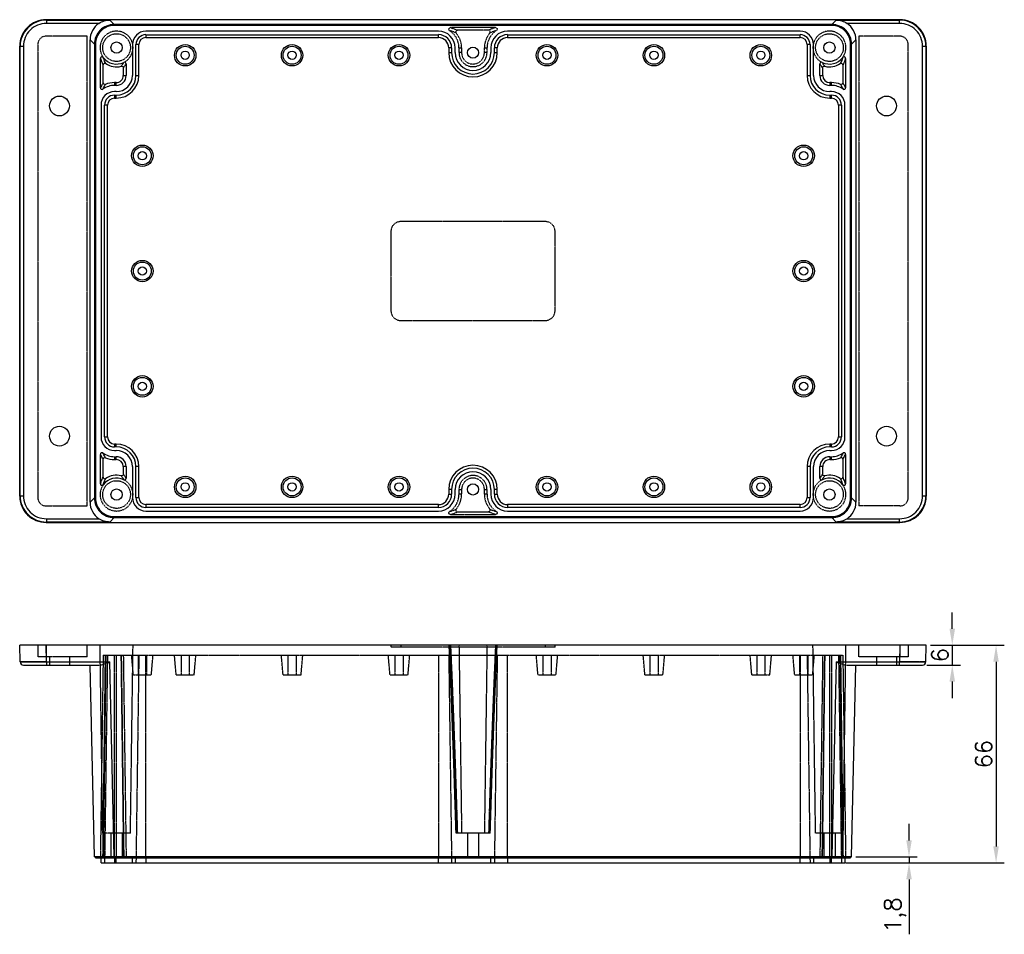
# Model space of a CAD drawing. Header units: millimetres. Extents: x 3202 to 5058, y 576 to 1424.
# Tile 2 of 13: x 3221 to 3520, y 769 to 1047. Entities that reach past the tile are written whole.
import ezdxf

# ---------------------------------------------------------------- set-up
doc = ezdxf.new("R2010")
doc.units = ezdxf.units.MM
doc.linetypes.add('HIDDEN', pattern=[0.2, 0.1, -0.1])
doc.layers.add('DEFAULT_2', color=8, linetype='HIDDEN')
doc.styles.get("Standard").update_dxf_attribs({"font": 'txt', "bigfont": 'gbcbig.shx'})
doc.dimstyles.new('ISO-25', dxfattribs={"dimtxt": 2.5, "dimasz": 2.5, "dimexe": 1.25, "dimexo": 0.625, "dimtad": 1, "dimtxsty": 'Standard', "dimcen": 2.5, "dimadec": 0, "dimazin": 0, "dimtfac": 1, "dimtmove": 0, "dimatfit": 3, "dimfxl": 0, "dimarcsym": 0})

# ---------------------------------------------------------------- blocks, each defined once
blk = doc.blocks.new('*D159')
at = {"color": 0, "lineweight": -2}
for p, q in [((3497.58, 856.89), (3520, 856.89)), ((3517.5, 851.89), (3517.5, 795.89)), ((3471.84, 790.89), (3520, 790.89))]:
    blk.add_line(p, q, dxfattribs=at)
at = {"color": 0}
for points in [[(3516.66, 851.89), (3518.33, 851.89), (3517.5, 856.89)], [(3516.66, 795.89), (3518.33, 795.89), (3517.5, 790.89)]]:
    blk.add_solid(points, dxfattribs=at)
at = {"layer": 'Defpoints', "color": 0}
for p in [(3496.33, 856.89), (3470.59, 790.89), (3517.5, 790.89)]:
    blk.add_point(p, dxfattribs=at)
at = {"color": 0, "insert": (3513.75, 823.89), "char_height": 5, "attachment_point": 5, "rotation": 90}
blk.add_mtext('66', dxfattribs=at)
blk = doc.blocks.new('*D160')
at = {"color": 0, "lineweight": -2}
for p, q in [((3504.21, 861.89), (3504.21, 866.89)), ((3498.21, 856.89), (3506.71, 856.89)), ((3504.21, 856.89), (3504.21, 850.89)), ((3496.47, 850.89), (3506.71, 850.89)), ((3504.21, 845.89), (3504.21, 840.89))]:
    blk.add_line(p, q, dxfattribs=at)
at = {"color": 0}
for points in [[(3503.38, 861.89), (3505.05, 861.89), (3504.21, 856.89)], [(3503.38, 845.89), (3505.05, 845.89), (3504.21, 850.89)]]:
    blk.add_solid(points, dxfattribs=at)
at = {"layer": 'Defpoints', "color": 0}
for p in [(3496.96, 856.89), (3495.22, 850.89), (3504.21, 850.89)]:
    blk.add_point(p, dxfattribs=at)
at = {"color": 0, "insert": (3500.46, 853.89), "char_height": 5, "attachment_point": 5, "rotation": 90}
blk.add_mtext('6', dxfattribs=at)
blk = doc.blocks.new('*D161')
at = {"color": 0, "lineweight": -2}
for p, q in [((3491.09, 797.69), (3491.09, 802.69)), ((3474.93, 792.69), (3493.59, 792.69)), ((3491.09, 792.69), (3491.09, 790.89)), ((3474.93, 790.89), (3493.59, 790.89)), ((3491.09, 785.89), (3491.09, 769.23))]:
    blk.add_line(p, q, dxfattribs=at)
at = {"color": 0}
for points in [[(3490.26, 797.69), (3491.93, 797.69), (3491.09, 792.69)], [(3490.26, 785.89), (3491.93, 785.89), (3491.09, 790.89)]]:
    blk.add_solid(points, dxfattribs=at)
at = {"layer": 'Defpoints', "color": 0}
for p in [(3473.68, 792.69), (3473.68, 790.89), (3491.09, 790.89)]:
    blk.add_point(p, dxfattribs=at)
at = {"color": 0, "insert": (3486.93, 775.06), "char_height": 5, "attachment_point": 5, "rotation": 90}
blk.add_mtext('1,8', dxfattribs=at)

msp = doc.modelspace()

# ---------------------------------------------------------------- linework, layer by layer
at = {"color": 7, "linetype": 'Continuous'}
for p, q in [((3229.447, 1046.551), (3229.333, 1046.665)), ((3488.337, 1046.665), (3229.333, 1046.665)), ((3229.447, 1046.551), (3229.447, 1045.551)), ((3229.447, 1046.551), (3248.647, 1046.551)), ((3245.387, 1045.551), (3229.447, 1045.551)), ((3249.99, 1045.208), (3248.647, 1046.551)), ((3469.022, 1046.551), (3467.68, 1045.208)), ((3469.022, 1046.551), (3488.223, 1046.551)), ((3488.223, 1045.551), (3472.283, 1045.551)), ((3488.337, 1046.665), (3488.223, 1046.551)), ((3488.223, 1045.551), (3488.223, 1046.551)), ((3467.68, 1045.208), (3249.99, 1045.208)), ((3467.673, 1044.902), (3249.997, 1044.902)), ((3348.335, 1043.202), (3259.623, 1043.202)), ((3458.047, 1043.202), (3369.335, 1043.202)), ((3242.671, 900.3), (3242.671, 1040.531)), ((3242.671, 1040.531), (3243.992, 1039.21)), ((3259.623, 1042.122), (3259.623, 1041.243)), ((3259.623, 1042.122), (3348.335, 1042.122)), ((3259.623, 1041.243), (3348.335, 1041.243)), ((3348.335, 1041.243), (3348.335, 1042.122)), ((3369.335, 1042.122), (3369.335, 1041.243)), ((3369.335, 1042.122), (3458.047, 1042.122)), ((3369.335, 1041.243), (3458.047, 1041.243)), ((3458.047, 1041.243), (3458.047, 1042.122)), ((3473.678, 1039.21), (3474.999, 1040.531)), ((3474.999, 1040.531), (3474.999, 900.3)), ((3221.335, 902.163), (3221.335, 1038.667)), ((3221.335, 1038.667), (3221.449, 1038.553)), ((3221.449, 902.277), (3221.449, 1038.553)), ((3222.449, 1038.553), (3221.449, 1038.553)), ((3222.449, 1038.553), (3222.449, 902.277)), ((3243.992, 1039.21), (3243.992, 901.621)), ((3244.299, 1039.203), (3244.299, 901.627)), ((3255.523, 1039.102), (3255.523, 1029.735)), ((3256.602, 1029.735), (3256.602, 1039.102)), ((3257.482, 1039.102), (3256.602, 1039.102)), ((3257.482, 1029.735), (3257.482, 1039.102)), ((3351.476, 1038.102), (3351.476, 1036.67)), ((3352.356, 1038.102), (3351.476, 1038.102)), ((3351.476, 1036.67), (3352.356, 1036.67)), ((3352.356, 1038.102), (3352.356, 1036.67)), ((3353.435, 1036.67), (3353.435, 1038.102)), ((3364.235, 1038.102), (3364.235, 1036.67)), ((3365.314, 1036.67), (3365.314, 1038.102)), ((3366.194, 1038.102), (3365.314, 1038.102)), ((3365.314, 1036.67), (3366.194, 1036.67)), ((3366.194, 1036.67), (3366.194, 1038.102)), ((3461.068, 1039.102), (3460.188, 1039.102)), ((3460.188, 1039.102), (3460.188, 1029.735)), ((3461.068, 1039.102), (3461.068, 1029.735)), ((3462.147, 1029.735), (3462.147, 1039.102)), ((3473.371, 901.627), (3473.371, 1039.203)), ((3473.678, 901.621), (3473.678, 1039.21)), ((3496.221, 1038.553), (3495.221, 1038.553)), ((3495.221, 902.277), (3495.221, 1038.553)), ((3496.221, 1038.553), (3496.335, 1038.667)), ((3496.221, 1038.553), (3496.221, 902.277)), ((3496.335, 1038.667), (3496.335, 902.163)), ((3245.799, 1026.01), (3245.799, 1034.929)), ((3471.871, 1034.929), (3471.871, 1026.01)), ((3246.657, 1027.48), (3246.657, 1032.935)), ((3252.764, 1032.036), (3252.764, 1029.735)), ((3253.623, 1033.258), (3253.623, 1029.735)), ((3464.047, 1029.735), (3464.047, 1033.257)), ((3464.905, 1029.735), (3464.905, 1032.036)), ((3471.012, 1032.935), (3471.012, 1027.48)), ((3250.099, 1027.593), (3250.099, 1026.735)), ((3250.623, 1027.593), (3250.099, 1027.593)), ((3250.623, 1026.735), (3250.623, 1027.593)), ((3252.764, 1029.735), (3253.623, 1029.735)), ((3256.602, 1029.735), (3257.482, 1029.735)), ((3460.188, 1029.735), (3461.068, 1029.735)), ((3464.047, 1029.735), (3464.905, 1029.735)), ((3467.571, 1027.593), (3467.047, 1027.593)), ((3467.047, 1027.593), (3467.047, 1026.735)), ((3467.571, 1026.735), (3467.571, 1027.593)), ((3250.623, 1026.735), (3250.099, 1026.735)), ((3250.623, 1024.835), (3250.099, 1024.835)), ((3467.571, 1026.735), (3467.047, 1026.735)), ((3467.571, 1024.835), (3467.047, 1024.835)), ((3250.099, 1023.756), (3250.099, 1022.876)), ((3250.099, 1023.756), (3250.623, 1023.756)), ((3250.099, 1022.876), (3250.623, 1022.876)), ((3250.623, 1022.876), (3250.623, 1023.756)), ((3467.047, 1023.756), (3467.571, 1023.756)), ((3467.047, 1023.756), (3467.047, 1022.876)), ((3467.047, 1022.876), (3467.571, 1022.876)), ((3467.571, 1022.876), (3467.571, 1023.756)), ((3245.999, 1020.735), (3245.999, 920.096)), ((3247.078, 920.096), (3247.078, 1020.735)), ((3247.957, 1020.735), (3247.078, 1020.735)), ((3247.957, 920.096), (3247.957, 1020.735)), ((3470.592, 1020.735), (3469.712, 1020.735)), ((3469.712, 1020.735), (3469.712, 920.096)), ((3470.592, 1020.735), (3470.592, 920.096)), ((3471.671, 920.096), (3471.671, 1020.735)), ((3247.078, 920.096), (3247.957, 920.096)), ((3469.712, 920.096), (3470.592, 920.096)), ((3250.099, 917.955), (3250.099, 917.075)), ((3250.623, 917.955), (3250.099, 917.955)), ((3250.623, 917.075), (3250.099, 917.075)), ((3250.623, 917.075), (3250.623, 917.955)), ((3467.571, 917.955), (3467.047, 917.955)), ((3467.047, 917.955), (3467.047, 917.075)), ((3467.571, 917.075), (3467.047, 917.075)), ((3467.571, 917.075), (3467.571, 917.955)), ((3245.799, 905.901), (3245.799, 914.82)), ((3250.099, 915.996), (3250.623, 915.996)), ((3250.099, 914.096), (3250.099, 913.237)), ((3250.099, 914.096), (3250.623, 914.096)), ((3250.623, 913.237), (3250.623, 914.096)), ((3467.047, 915.996), (3467.571, 915.996)), ((3467.047, 914.096), (3467.571, 914.096)), ((3467.047, 914.096), (3467.047, 913.237)), ((3467.571, 913.237), (3467.571, 914.096)), ((3471.871, 914.821), (3471.871, 905.901)), ((3246.657, 907.895), (3246.657, 913.351)), ((3250.099, 913.237), (3250.623, 913.237)), ((3252.764, 911.096), (3252.764, 908.794)), ((3253.623, 911.096), (3252.764, 911.096)), ((3253.623, 911.096), (3253.623, 907.573)), ((3255.523, 911.096), (3255.523, 901.729)), ((3256.602, 901.729), (3256.602, 911.096)), ((3257.482, 911.096), (3256.602, 911.096)), ((3257.482, 901.729), (3257.482, 911.096)), ((3461.068, 911.096), (3460.188, 911.096)), ((3460.188, 911.096), (3460.188, 901.729)), ((3461.068, 911.096), (3461.068, 901.729)), ((3462.147, 901.729), (3462.147, 911.096)), ((3464.905, 911.096), (3464.047, 911.096)), ((3464.047, 907.573), (3464.047, 911.096)), ((3464.905, 908.794), (3464.905, 911.096)), ((3467.047, 913.237), (3467.571, 913.237)), ((3471.012, 913.351), (3471.012, 907.895)), ((3221.449, 902.277), (3221.335, 902.163)), ((3221.449, 902.277), (3222.449, 902.277)), ((3352.356, 904.16), (3351.476, 904.16)), ((3351.476, 904.16), (3351.476, 902.729)), ((3351.476, 902.729), (3352.356, 902.729)), ((3352.356, 904.16), (3352.356, 902.729)), ((3353.435, 902.729), (3353.435, 904.16)), ((3364.235, 904.16), (3364.235, 902.729)), ((3366.194, 904.16), (3365.314, 904.16)), ((3365.314, 902.729), (3365.314, 904.16)), ((3365.314, 902.729), (3366.194, 902.729)), ((3366.194, 902.729), (3366.194, 904.16)), ((3495.221, 902.277), (3496.221, 902.277)), ((3496.335, 902.163), (3496.221, 902.277)), ((3243.992, 901.621), (3242.671, 900.3)), ((3256.602, 901.729), (3257.482, 901.729)), ((3259.623, 899.588), (3259.623, 898.708)), ((3348.335, 899.588), (3259.623, 899.588)), ((3348.335, 898.708), (3348.335, 899.588)), ((3458.047, 899.588), (3369.335, 899.588)), ((3369.335, 899.588), (3369.335, 898.708)), ((3458.047, 898.708), (3458.047, 899.588)), ((3460.188, 901.729), (3461.068, 901.729)), ((3474.999, 900.3), (3473.678, 901.621)), ((3348.335, 898.708), (3259.623, 898.708)), ((3259.623, 897.629), (3348.335, 897.629)), ((3458.047, 898.708), (3369.335, 898.708)), ((3369.335, 897.629), (3458.047, 897.629)), ((3229.333, 894.165), (3229.447, 894.279)), ((3229.333, 894.165), (3488.337, 894.165)), ((3229.447, 895.279), (3229.447, 894.279)), ((3229.447, 895.279), (3245.387, 895.279)), ((3248.647, 894.279), (3229.447, 894.279)), ((3248.647, 894.279), (3249.99, 895.622)), ((3249.99, 895.622), (3467.68, 895.622)), ((3249.997, 895.929), (3467.673, 895.929)), ((3467.68, 895.622), (3469.022, 894.279)), ((3488.223, 894.279), (3469.022, 894.279)), ((3472.283, 895.279), (3488.223, 895.279)), ((3488.223, 894.279), (3488.223, 895.279)), ((3488.223, 894.279), (3488.337, 894.165)), ((3221.449, 851.87), (3221.335, 856.893)), ((3496.335, 856.893), (3221.335, 856.893)), ((3229.447, 851.87), (3229.333, 856.893)), ((3488.337, 856.893), (3488.223, 851.87)), ((3496.221, 851.87), (3496.335, 856.893)), ((3229.447, 851.87), (3229.447, 850.893)), ((3229.447, 851.87), (3248.647, 851.87)), ((3249.99, 792.693), (3248.647, 851.87)), ((3469.022, 851.87), (3467.68, 792.693)), ((3469.022, 851.87), (3488.223, 851.87)), ((3488.223, 850.893), (3488.223, 851.87)), ((3222.449, 850.893), (3245.387, 850.893)), ((3243.992, 792.693), (3242.671, 850.893)), ((3472.283, 850.893), (3495.221, 850.893)), ((3473.678, 792.693), (3474.999, 850.893)), ((3473.678, 792.693), (3243.992, 792.693)), ((3244.299, 792.393), (3244.299, 792.693)), ((3244.299, 792.393), (3473.371, 792.393)), ((3245.999, 790.893), (3245.999, 792.393)), ((3249.997, 792.693), (3249.997, 792.393)), ((3250.099, 792.393), (3250.099, 790.893)), ((3250.623, 790.893), (3250.623, 792.393)), ((3255.523, 790.893), (3255.523, 792.393)), ((3259.623, 792.393), (3259.623, 790.893)), ((3348.335, 790.893), (3348.335, 792.393)), ((3353.435, 792.393), (3353.435, 790.893)), ((3364.235, 790.893), (3364.235, 792.393)), ((3369.335, 792.393), (3369.335, 790.893)), ((3458.047, 790.893), (3458.047, 792.393)), ((3462.147, 792.393), (3462.147, 790.893)), ((3467.047, 792.393), (3467.047, 790.893)), ((3467.571, 790.893), (3467.571, 792.393)), ((3467.673, 792.393), (3467.673, 792.693)), ((3471.671, 792.393), (3471.671, 790.893)), ((3473.371, 792.693), (3473.371, 792.393)), ((3245.999, 790.893), (3471.671, 790.893))]:
    msp.add_line(p, q, dxfattribs=at)
for centre, radius in [((3250.717, 1038.204), 1.7), ((3466.953, 1038.204), 1.7), ((3271.531, 1035.883), 3.25), ((3271.531, 1035.883), 2.725), ((3271.531, 1035.883), 1.25), ((3303.957, 1035.883), 3.25), ((3303.957, 1035.883), 2.725), ((3303.957, 1035.883), 1.25), ((3336.393, 1035.883), 3.25), ((3336.393, 1035.883), 2.725), ((3336.393, 1035.883), 1.25), ((3358.835, 1036.67), 1.7), ((3381.277, 1035.883), 3.25), ((3381.277, 1035.883), 2.725), ((3381.277, 1035.883), 1.25), ((3413.713, 1035.883), 3.25), ((3413.713, 1035.883), 2.725), ((3413.713, 1035.883), 1.25), ((3446.139, 1035.883), 3.25), ((3446.139, 1035.883), 2.725), ((3446.139, 1035.883), 1.25), ((3233.399, 1020.491), 3), ((3484.271, 1020.491), 3), ((3258.538, 1005.383), 3.25), ((3258.538, 1005.383), 2.725), ((3258.538, 1005.383), 1.25), ((3459.132, 1005.383), 3.25), ((3459.132, 1005.383), 2.725), ((3459.132, 1005.383), 1.25), ((3258.538, 970.415), 3.25), ((3459.132, 970.415), 3.25), ((3258.538, 970.415), 2.725), ((3258.538, 970.415), 1.25), ((3459.132, 970.415), 2.725), ((3459.132, 970.415), 1.25), ((3258.538, 935.448), 3.25), ((3258.538, 935.448), 2.725), ((3459.132, 935.448), 3.25), ((3459.132, 935.448), 2.725), ((3258.538, 935.448), 1.25), ((3459.132, 935.448), 1.25), ((3233.399, 920.34), 3), ((3484.271, 920.34), 3), ((3271.531, 904.948), 3.25), ((3303.957, 904.948), 3.25), ((3336.393, 904.948), 3.25), ((3381.277, 904.948), 3.25), ((3413.713, 904.948), 3.25), ((3446.139, 904.948), 3.25), ((3271.531, 904.948), 2.725), ((3271.531, 904.948), 1.25), ((3303.957, 904.948), 2.725), ((3303.957, 904.948), 1.25), ((3336.393, 904.948), 2.725), ((3336.393, 904.948), 1.25), ((3358.835, 904.16), 1.7), ((3381.277, 904.948), 2.725), ((3381.277, 904.948), 1.25), ((3413.713, 904.948), 2.725), ((3413.713, 904.948), 1.25), ((3446.139, 904.948), 2.725), ((3446.139, 904.948), 1.25), ((3250.717, 902.627), 1.7), ((3466.953, 902.627), 1.7)]:
    msp.add_circle(centre, radius, dxfattribs=at)
for centre, radius, start, end in [((3229.332, 1038.668), 7.997, 89.99395, 180.00605), ((3229.447, 1038.553), 7.998, 89.99929, 180.00071), ((3229.446, 1038.554), 6.997, 89.9931, 180.00694), ((3488.223, 1038.553), 7.998, 359.99929, 90.00071), ((3488.224, 1038.554), 6.997, 359.9931, 90.00694), ((3488.338, 1038.668), 7.997, 359.99395, 90.00605), ((3249.99, 1039.21), 5.998, 89.99296, 180.00704), ((3249.997, 1039.204), 5.698, 89.99338, 180.00662), ((3259.623, 1039.102), 4.1, 90, 180), ((3348.335, 1038.102), 5.1, 0, 90), ((3369.335, 1038.102), 5.1, 90, 180), ((3458.047, 1039.102), 4.1, 0, 90), ((3467.673, 1039.204), 5.698, 359.99338, 90.00662), ((3467.68, 1039.21), 5.998, 359.99294, 90.00706), ((3259.623, 1039.102), 3.021, 90, 180), ((3259.623, 1039.102), 2.141, 90, 180), ((3348.335, 1038.102), 4.021, 0, 90), ((3348.335, 1038.102), 3.141, 0, 90), ((3369.335, 1038.102), 4.021, 90, 180), ((3369.335, 1038.102), 3.141, 90, 180), ((3458.047, 1039.102), 3.021, 0, 90), ((3458.047, 1039.102), 2.141, 0, 90), ((3358.835, 1036.67), 7.359, 180, 0), ((3358.835, 1036.67), 6.479, 180, 0), ((3358.835, 1036.67), 5.4, 180, 0), ((3250.717, 1038.204), 5, 216.54408, 295.94035), ((3466.953, 1038.204), 5, 244.05969, 323.45592), ((3250.717, 1038.204), 5.859, 235.95455, 284.08165), ((3466.953, 1038.204), 5.859, 255.91831, 304.04552), ((3250.099, 1020.735), 6.859, 90, 113.55948), ((3250.623, 1029.735), 6.859, 270, 360), ((3250.623, 1029.735), 5.979, 270, 360), ((3250.623, 1029.735), 4.9, 270, 0), ((3250.623, 1029.735), 3, 270, 0), ((3250.623, 1029.735), 2.141, 270, 0.00001), ((3467.047, 1029.735), 6.859, 180, 270), ((3467.047, 1029.735), 5.979, 180, 270), ((3467.047, 1029.735), 4.9, 180, 270), ((3467.047, 1029.735), 3, 180, 270), ((3467.047, 1029.735), 2.141, 180, 270), ((3467.571, 1020.735), 6.859, 66.44052, 90), ((3250.099, 1020.735), 4.1, 90, 180), ((3250.099, 1020.735), 6, 90, 125.77639), ((3467.571, 1020.735), 6, 54.22356, 90), ((3467.571, 1020.735), 4.1, 0, 90), ((3250.099, 1020.735), 3.021, 90, 180), ((3250.099, 1020.735), 2.141, 90, 180), ((3467.571, 1020.735), 3.021, 0, 90), ((3467.571, 1020.735), 2.141, 0, 90), ((3250.099, 920.096), 4.1, 180, 270), ((3250.099, 920.096), 3.021, 180, 270), ((3250.099, 920.096), 2.141, 180, 270), ((3467.571, 920.096), 4.1, 270, 0), ((3467.571, 920.096), 3.021, 270, 0), ((3467.571, 920.096), 2.141, 270, 0), ((3250.623, 911.096), 6.859, 0, 90), ((3250.623, 911.096), 5.979, 0, 90), ((3467.047, 911.096), 6.859, 90, 180), ((3467.047, 911.096), 5.979, 90, 180), ((3250.099, 920.096), 6, 234.22356, 270), ((3250.623, 911.096), 4.9, 0, 90), ((3250.623, 911.096), 3, 360, 90), ((3467.047, 911.096), 4.9, 90, 180), ((3467.047, 911.096), 3, 90, 180), ((3467.571, 920.096), 6, 270, 305.7764), ((3250.099, 920.096), 6.859, 246.44052, 270), ((3250.623, 911.096), 2.141, 360, 90), ((3358.835, 904.16), 7.359, 0, 180), ((3467.047, 911.096), 2.141, 90, 180.00001), ((3467.571, 920.096), 6.859, 270, 293.55948), ((3250.717, 902.627), 5.859, 75.91831, 124.04551), ((3358.835, 904.16), 6.479, 0, 180), ((3358.835, 904.16), 5.4, 0, 180), ((3466.953, 902.627), 5.859, 55.95455, 104.08165), ((3250.717, 902.627), 5, 64.05981, 143.45592), ((3466.953, 902.627), 5, 36.54408, 115.94022), ((3229.332, 902.162), 7.997, 179.994, 270.006), ((3229.447, 902.277), 7.998, 179.99927, 270.00073), ((3229.446, 902.276), 6.997, 179.99305, 270.00699), ((3348.335, 902.729), 5.1, 270, 0), ((3348.335, 902.729), 4.021, 270, 0), ((3348.335, 902.729), 3.141, 270, 0), ((3369.335, 902.729), 5.1, 180, 270), ((3369.335, 902.729), 4.021, 180, 270), ((3369.335, 902.729), 3.141, 180, 270), ((3488.223, 902.277), 7.998, 269.99927, 0.00073), ((3488.224, 902.276), 6.997, 269.99305, 0.00699), ((3488.338, 902.162), 7.997, 269.994, 0.006), ((3249.99, 901.62), 5.998, 179.99296, 270.00704), ((3249.997, 901.627), 5.698, 179.99338, 270.00662), ((3259.623, 901.729), 4.1, 180, 270), ((3259.623, 901.729), 3.021, 180, 270), ((3259.623, 901.729), 2.141, 180, 270), ((3458.047, 901.729), 4.1, 270, 0), ((3458.047, 901.729), 3.021, 270, 0), ((3458.047, 901.729), 2.141, 270, 0), ((3467.673, 901.627), 5.698, 269.99338, 0.00662), ((3467.68, 901.62), 5.998, 269.99294, 0.00706), ((3222.449, 851.893), 1, 181.3008, 269.99995), ((3495.221, 851.893), 1, 270.0001, 358.6992)]:
    msp.add_arc(centre, radius, start, end, dxfattribs=at)
for centre, major_axis, start_param, end_param in [((3248.673, 1040.528), (-4.245, 4.245), -0.2063314, 0.7851408), ((3468.997, 1040.528), (4.245, 4.245), -0.7851408, 0.2063314), ((3248.673, 900.303), (-4.245, -4.245), -0.7851408, 0.2063314), ((3468.997, 900.303), (4.245, -4.245), -0.2063314, 0.7851408)]:
    msp.add_ellipse(centre, major_axis=major_axis, ratio=0.9994854, start_param=start_param, end_param=end_param, dxfattribs=at)
for points, knots in [([(3245.387, 1045.551), (3245.879, 1045.873), (3246.934, 1046.37), (3248.087, 1046.546), (3248.647, 1046.551)], [0, 0, 0, 0, 0.5118677, 1, 1, 1, 1]), ([(3469.022, 1046.551), (3469.583, 1046.546), (3470.735, 1046.37), (3471.791, 1045.873), (3472.283, 1045.551)], [0, 0, 0, 0, 0.4881224, 1, 1, 1, 1]), ([(3246.7, 1035.227), (3246.639, 1035.309), (3246.46, 1035.439), (3246.132, 1035.435), (3245.866, 1035.243), (3245.798, 1035.032), (3245.799, 1034.929)], [0, 0, 0, 0, 0.2501155, 0.5000016, 0.7498876, 1, 1, 1, 1]), ([(3245.799, 1034.929), (3245.865, 1034.729), (3246.111, 1034.047), (3246.417, 1033.388), (3246.657, 1032.935)], [0, 0, 0, 0, 0.2915106, 1, 1, 1, 1]), ([(3247.437, 1033.349), (3247.364, 1033.399), (3247.185, 1033.46), (3246.911, 1033.398), (3246.707, 1033.206), (3246.658, 1033.024), (3246.657, 1032.935)], [0, 0, 0, 0, 0.2500671, 0.4999518, 0.7499601, 1, 1, 1, 1]), ([(3247.437, 1033.349), (3247.372, 1033.482), (3247.087, 1034.091), (3246.85, 1034.724), (3246.7, 1035.227)], [0, 0, 0, 0, 0.2194731, 1, 1, 1, 1]), ([(3252.905, 1033.708), (3252.844, 1033.6), (3252.606, 1033.195), (3252.345, 1032.803), (3252.143, 1032.521)], [0, 0, 0, 0, 0.2629655, 1, 1, 1, 1]), ([(3253.623, 1033.258), (3253.624, 1033.42), (3253.44, 1033.765), (3253.05, 1033.779), (3252.905, 1033.708)], [0, 0, 0, 0, 0.4999998, 1, 1, 1, 1]), ([(3464.765, 1033.708), (3464.62, 1033.779), (3464.23, 1033.765), (3464.046, 1033.42), (3464.047, 1033.258)], [0, 0, 0, 0, 0.5000004, 1, 1, 1, 1]), ([(3465.527, 1032.521), (3465.462, 1032.612), (3465.192, 1032.997), (3464.942, 1033.396), (3464.765, 1033.708)], [0, 0, 0, 0, 0.2386029, 1, 1, 1, 1]), ([(3470.97, 1035.227), (3470.914, 1035.04), (3470.706, 1034.4), (3470.443, 1033.779), (3470.233, 1033.349)], [0, 0, 0, 0, 0.2891807, 1, 1, 1, 1]), ([(3471.012, 1032.935), (3471.012, 1033.024), (3470.963, 1033.206), (3470.758, 1033.398), (3470.485, 1033.46), (3470.306, 1033.399), (3470.233, 1033.349)], [0, 0, 0, 0, 0.2500401, 0.5000485, 0.7499334, 1, 1, 1, 1]), ([(3471.871, 1034.929), (3471.871, 1035.032), (3471.804, 1035.243), (3471.538, 1035.435), (3471.21, 1035.439), (3471.03, 1035.309), (3470.97, 1035.227)], [0, 0, 0, 0, 0.2501139, 0.5000004, 0.749886, 1, 1, 1, 1]), ([(3471.871, 1034.929), (3471.805, 1034.729), (3471.559, 1034.047), (3471.253, 1033.388), (3471.012, 1032.935)], [0, 0, 0, 0, 0.2915113, 1, 1, 1, 1]), ([(3252.143, 1032.521), (3252.285, 1032.557), (3252.62, 1032.491), (3252.763, 1032.182), (3252.764, 1032.036)], [0, 0, 0, 0, 0.5000006, 1, 1, 1, 1]), ([(3252.764, 1032.037), (3252.837, 1032.129), (3253.14, 1032.524), (3253.42, 1032.936), (3253.623, 1033.258)], [0, 0, 0, 0, 0.2362731, 1, 1, 1, 1]), ([(3464.905, 1032.037), (3464.833, 1032.129), (3464.53, 1032.524), (3464.25, 1032.936), (3464.047, 1033.257)], [0, 0, 0, 0, 0.2365574, 1, 1, 1, 1]), ([(3464.905, 1032.036), (3464.907, 1032.182), (3465.05, 1032.491), (3465.385, 1032.557), (3465.527, 1032.521)], [0, 0, 0, 0, 0.4999996, 1, 1, 1, 1]), ([(3246.657, 1027.479), (3246.584, 1027.369), (3246.278, 1026.891), (3246, 1026.395), (3245.799, 1026.01)], [0, 0, 0, 0, 0.2333063, 1, 1, 1, 1]), ([(3247.357, 1027.022), (3247.212, 1026.958), (3246.832, 1026.984), (3246.659, 1027.321), (3246.657, 1027.48)], [0, 0, 0, 0, 0.5000001, 1, 1, 1, 1]), ([(3471.012, 1027.48), (3471.011, 1027.321), (3470.838, 1026.984), (3470.458, 1026.958), (3470.313, 1027.022)], [0, 0, 0, 0, 0.4999999, 1, 1, 1, 1]), ([(3471.012, 1027.479), (3471.086, 1027.369), (3471.392, 1026.891), (3471.67, 1026.396), (3471.871, 1026.01)], [0, 0, 0, 0, 0.2335825, 1, 1, 1, 1]), ([(3245.799, 1026.008), (3245.798, 1025.834), (3246.018, 1025.459), (3246.45, 1025.5), (3246.591, 1025.602)], [0, 0, 0, 0, 0.4999941, 1, 1, 1, 1]), ([(3246.591, 1025.602), (3246.652, 1025.732), (3246.888, 1026.215), (3247.152, 1026.685), (3247.357, 1027.022)], [0, 0, 0, 0, 0.2668998, 1, 1, 1, 1]), ([(3470.313, 1027.022), (3470.379, 1026.914), (3470.653, 1026.451), (3470.904, 1025.974), (3471.079, 1025.602)], [0, 0, 0, 0, 0.2352856, 1, 1, 1, 1]), ([(3471.079, 1025.602), (3471.22, 1025.5), (3471.652, 1025.459), (3471.872, 1025.834), (3471.871, 1026.008)], [0, 0, 0, 0, 0.500009, 1, 1, 1, 1]), ([(3246.591, 915.228), (3246.45, 915.33), (3246.018, 915.372), (3245.798, 914.996), (3245.799, 914.822)], [0, 0, 0, 0, 0.500009, 1, 1, 1, 1]), ([(3246.657, 913.351), (3246.584, 913.462), (3246.278, 913.939), (3246, 914.435), (3245.799, 914.82)], [0, 0, 0, 0, 0.2335825, 1, 1, 1, 1]), ([(3247.357, 913.809), (3247.291, 913.917), (3247.017, 914.379), (3246.766, 914.856), (3246.591, 915.228)], [0, 0, 0, 0, 0.2352856, 1, 1, 1, 1]), ([(3471.079, 915.228), (3471.018, 915.098), (3470.781, 914.615), (3470.518, 914.146), (3470.313, 913.809)], [0, 0, 0, 0, 0.2668998, 1, 1, 1, 1]), ([(3471.012, 913.351), (3471.086, 913.461), (3471.392, 913.939), (3471.67, 914.435), (3471.871, 914.821)], [0, 0, 0, 0, 0.2333063, 1, 1, 1, 1]), ([(3471.871, 914.822), (3471.872, 914.996), (3471.652, 915.372), (3471.22, 915.33), (3471.079, 915.228)], [0, 0, 0, 0, 0.4999941, 1, 1, 1, 1]), ([(3246.657, 913.351), (3246.659, 913.509), (3246.832, 913.847), (3247.212, 913.872), (3247.357, 913.809)], [0, 0, 0, 0, 0.4999999, 1, 1, 1, 1]), ([(3470.313, 913.809), (3470.458, 913.873), (3470.838, 913.847), (3471.011, 913.509), (3471.012, 913.351)], [0, 0, 0, 0, 0.5000001, 1, 1, 1, 1]), ([(3252.764, 908.794), (3252.763, 908.648), (3252.62, 908.339), (3252.285, 908.273), (3252.143, 908.309)], [0, 0, 0, 0, 0.4999996, 1, 1, 1, 1]), ([(3252.143, 908.309), (3252.208, 908.218), (3252.478, 907.833), (3252.728, 907.434), (3252.905, 907.123)], [0, 0, 0, 0, 0.2386029, 1, 1, 1, 1]), ([(3252.764, 908.794), (3252.837, 908.701), (3253.14, 908.306), (3253.42, 907.894), (3253.623, 907.573)], [0, 0, 0, 0, 0.2365574, 1, 1, 1, 1]), ([(3464.905, 908.794), (3464.833, 908.701), (3464.53, 908.306), (3464.25, 907.894), (3464.047, 907.573)], [0, 0, 0, 0, 0.2362731, 1, 1, 1, 1]), ([(3464.765, 907.123), (3464.826, 907.23), (3465.064, 907.636), (3465.325, 908.028), (3465.527, 908.309)], [0, 0, 0, 0, 0.2629655, 1, 1, 1, 1]), ([(3465.527, 908.309), (3465.385, 908.273), (3465.05, 908.339), (3464.907, 908.648), (3464.905, 908.794)], [0, 0, 0, 0, 0.5000006, 1, 1, 1, 1]), ([(3245.799, 905.901), (3245.798, 905.799), (3245.866, 905.588), (3246.132, 905.395), (3246.46, 905.392), (3246.639, 905.521), (3246.7, 905.604)], [0, 0, 0, 0, 0.2501139, 0.5000004, 0.749886, 1, 1, 1, 1]), ([(3245.799, 905.901), (3245.865, 906.102), (3246.111, 906.783), (3246.417, 907.442), (3246.657, 907.895)], [0, 0, 0, 0, 0.2915113, 1, 1, 1, 1]), ([(3246.657, 907.895), (3246.658, 907.806), (3246.707, 907.624), (3246.911, 907.432), (3247.185, 907.371), (3247.364, 907.431), (3247.437, 907.481)], [0, 0, 0, 0, 0.2500401, 0.5000485, 0.7499334, 1, 1, 1, 1]), ([(3246.7, 905.604), (3246.755, 905.79), (3246.964, 906.43), (3247.227, 907.051), (3247.437, 907.481)], [0, 0, 0, 0, 0.2891807, 1, 1, 1, 1]), ([(3252.905, 907.123), (3253.05, 907.052), (3253.44, 907.066), (3253.624, 907.411), (3253.623, 907.572)], [0, 0, 0, 0, 0.5000006, 1, 1, 1, 1]), ([(3464.047, 907.572), (3464.046, 907.411), (3464.23, 907.066), (3464.62, 907.052), (3464.765, 907.123)], [0, 0, 0, 0, 0.4999995, 1, 1, 1, 1]), ([(3470.233, 907.481), (3470.306, 907.431), (3470.485, 907.371), (3470.758, 907.432), (3470.963, 907.624), (3471.012, 907.806), (3471.012, 907.895)], [0, 0, 0, 0, 0.2500671, 0.4999518, 0.7499601, 1, 1, 1, 1]), ([(3470.233, 907.481), (3470.298, 907.348), (3470.583, 906.739), (3470.82, 906.107), (3470.97, 905.604)], [0, 0, 0, 0, 0.2194731, 1, 1, 1, 1]), ([(3470.97, 905.604), (3471.03, 905.521), (3471.21, 905.392), (3471.538, 905.395), (3471.804, 905.588), (3471.871, 905.799), (3471.871, 905.901)], [0, 0, 0, 0, 0.2501155, 0.5000016, 0.7498876, 1, 1, 1, 1]), ([(3471.871, 905.901), (3471.805, 906.102), (3471.559, 906.783), (3471.253, 907.442), (3471.012, 907.895)], [0, 0, 0, 0, 0.2915106, 1, 1, 1, 1]), ([(3248.647, 894.279), (3248.087, 894.284), (3246.935, 894.461), (3245.879, 894.957), (3245.387, 895.279)], [0, 0, 0, 0, 0.4881224, 1, 1, 1, 1]), ([(3472.283, 895.279), (3471.791, 894.957), (3470.735, 894.461), (3469.583, 894.284), (3469.022, 894.279)], [0, 0, 0, 0, 0.5118677, 1, 1, 1, 1]), ([(3221.449, 851.87), (3221.449, 851.867), (3221.469, 851.872), (3221.491, 851.866), (3221.543, 851.868), (3221.643, 851.865), (3221.819, 851.865), (3222.081, 851.863), (3222.416, 851.862), (3222.818, 851.861), (3223.284, 851.861), (3224.02, 851.861), (3225.061, 851.861), (3226.426, 851.863), (3227.907, 851.866), (3228.927, 851.869), (3229.447, 851.87)], [0, 0, 0, 0, 0.0012218, 0.0048458, 0.0108606, 0.0192514, 0.0430977, 0.0761702, 0.1181188, 0.1685711, 0.2270319, 0.2929284, 0.4444759, 0.6173183, 0.8049884, 1, 1, 1, 1]), ([(3245.387, 850.893), (3245.65, 850.893), (3246.195, 850.979), (3247.286, 851.308), (3248.098, 851.644), (3248.647, 851.87)], [0, 0, 0, 0, 0.2309239, 0.4787245, 1, 1, 1, 1]), ([(3469.022, 851.87), (3469.572, 851.644), (3470.383, 851.308), (3471.475, 850.979), (3472.02, 850.893), (3472.283, 850.893)], [0, 0, 0, 0, 0.5212658, 0.7690725, 1, 1, 1, 1]), ([(3488.223, 851.87), (3488.743, 851.869), (3489.763, 851.866), (3491.244, 851.863), (3492.609, 851.861), (3493.65, 851.861), (3494.385, 851.861), (3494.852, 851.861), (3495.254, 851.862), (3495.588, 851.863), (3495.851, 851.865), (3496.027, 851.865), (3496.127, 851.868), (3496.179, 851.866), (3496.201, 851.872), (3496.221, 851.867), (3496.221, 851.87)], [0, 0, 0, 0, 0.1950116, 0.3826817, 0.5555242, 0.7070718, 0.7729682, 0.8314291, 0.8818813, 0.92383, 0.9569025, 0.9807487, 0.9891394, 0.9951543, 0.9987782, 1, 1, 1, 1])]:
    msp.add_open_spline(points, degree=3, knots=knots, dxfattribs=at)
at = {"layer": 'DEFAULT_2', "color": 8, "linetype": 'HIDDEN'}
for p, q in [((3365.663, 1044.265), (3352.007, 1044.265)), ((3363.569, 1043.469), (3354.101, 1043.469)), ((3241.835, 1041.665), (3229.335, 1041.665)), ((3241.835, 899.165), (3241.835, 1041.665)), ((3488.335, 1041.665), (3475.835, 1041.665)), ((3475.835, 1041.665), (3475.835, 899.165)), ((3226.835, 1039.165), (3226.835, 901.665)), ((3354.585, 1038.102), (3354.585, 1036.67)), ((3354.585, 1038.102), (3355.381, 1038.102)), ((3355.381, 1036.67), (3354.585, 1036.67)), ((3355.381, 1038.102), (3355.381, 1036.67)), ((3362.289, 1036.67), (3362.289, 1038.102)), ((3362.289, 1038.102), (3363.085, 1038.102)), ((3363.085, 1036.67), (3362.289, 1036.67)), ((3363.085, 1036.67), (3363.085, 1038.102)), ((3490.835, 901.665), (3490.835, 1039.165)), ((3380.735, 985.415), (3336.935, 985.415)), ((3333.935, 982.415), (3333.935, 958.415)), ((3383.735, 958.415), (3383.735, 982.415)), ((3336.935, 955.415), (3380.735, 955.415)), ((3354.585, 904.16), (3355.381, 904.16)), ((3354.585, 904.16), (3354.585, 902.729)), ((3355.381, 902.729), (3354.585, 902.729)), ((3355.381, 904.16), (3355.381, 902.729)), ((3362.289, 904.16), (3363.085, 904.16)), ((3362.289, 902.729), (3362.289, 904.16)), ((3363.085, 902.729), (3362.289, 902.729)), ((3363.085, 902.729), (3363.085, 904.16)), ((3229.335, 899.165), (3241.835, 899.165)), ((3488.335, 899.165), (3475.835, 899.165)), ((3352.007, 896.565), (3365.663, 896.565)), ((3354.101, 897.361), (3363.569, 897.361)), ((3226.835, 856.893), (3226.835, 853.393)), ((3229.335, 856.893), (3229.335, 853.393)), ((3241.835, 853.393), (3241.835, 856.893)), ((3246.513, 799.893), (3245.717, 856.893)), ((3254.921, 799.893), (3255.717, 856.893)), ((3333.935, 856.893), (3333.935, 856.293)), ((3383.735, 856.293), (3333.935, 856.293)), ((3336.935, 856.893), (3336.935, 856.293)), ((3354.585, 856.893), (3355.381, 799.893)), ((3363.085, 856.893), (3362.289, 799.893)), ((3380.735, 856.893), (3380.735, 856.293)), ((3383.735, 856.293), (3383.735, 856.893)), ((3462.748, 799.893), (3461.953, 856.893)), ((3471.157, 799.893), (3471.953, 856.893)), ((3475.835, 853.393), (3475.835, 856.893)), ((3488.335, 856.893), (3488.335, 853.393)), ((3490.835, 856.893), (3490.835, 853.393)), ((3241.835, 853.393), (3226.835, 853.393)), ((3230.399, 853.393), (3230.399, 850.893)), ((3236.399, 853.393), (3236.399, 850.893)), ((3246.657, 853.893), (3245.799, 792.393)), ((3246.657, 853.893), (3471.012, 853.893)), ((3247.957, 853.893), (3247.078, 790.893)), ((3250.099, 792.393), (3250.099, 853.893)), ((3250.623, 853.893), (3250.623, 792.393)), ((3252.764, 853.893), (3253.623, 792.393)), ((3255.813, 847.893), (3255.288, 853.893)), ((3257.482, 853.893), (3256.602, 790.893)), ((3257.288, 853.893), (3257.288, 847.893)), ((3259.623, 792.393), (3259.623, 853.893)), ((3259.788, 853.893), (3259.788, 847.893)), ((3261.263, 847.893), (3261.788, 853.893)), ((3268.805, 847.893), (3268.281, 853.893)), ((3270.281, 853.893), (3270.281, 847.893)), ((3272.781, 853.893), (3272.781, 847.893)), ((3274.256, 847.893), (3274.781, 853.893)), ((3301.232, 847.893), (3300.707, 853.893)), ((3302.707, 853.893), (3302.707, 847.893)), ((3305.207, 853.893), (3305.207, 847.893)), ((3306.682, 847.893), (3307.207, 853.893)), ((3333.668, 847.893), (3333.143, 853.893)), ((3335.143, 853.893), (3335.143, 847.893)), ((3337.643, 853.893), (3337.643, 847.893)), ((3339.118, 847.893), (3339.643, 853.893)), ((3348.335, 853.893), (3348.335, 792.393)), ((3351.476, 853.893), (3352.356, 790.893)), ((3366.194, 853.893), (3365.314, 790.893)), ((3369.335, 792.393), (3369.335, 853.893)), ((3378.552, 847.893), (3378.027, 853.893)), ((3380.027, 853.893), (3380.027, 847.893)), ((3382.527, 853.893), (3382.527, 847.893)), ((3384.002, 847.893), (3384.527, 853.893)), ((3410.988, 847.893), (3410.463, 853.893)), ((3412.463, 853.893), (3412.463, 847.893)), ((3414.963, 853.893), (3414.963, 847.893)), ((3416.438, 847.893), (3416.963, 853.893)), ((3443.414, 847.893), (3442.889, 853.893)), ((3444.889, 853.893), (3444.889, 847.893)), ((3447.389, 853.893), (3447.389, 847.893)), ((3448.864, 847.893), (3449.389, 853.893)), ((3456.407, 847.893), (3455.882, 853.893)), ((3457.882, 853.893), (3457.882, 847.893)), ((3458.047, 853.893), (3458.047, 792.393)), ((3460.188, 853.893), (3461.068, 790.893)), ((3460.382, 853.893), (3460.382, 847.893)), ((3461.857, 847.893), (3462.382, 853.893)), ((3464.905, 853.893), (3464.047, 792.393)), ((3467.047, 792.393), (3467.047, 853.893)), ((3467.571, 853.893), (3467.571, 792.393)), ((3469.712, 853.893), (3470.592, 790.893)), ((3471.012, 853.893), (3471.871, 792.393)), ((3490.835, 853.393), (3475.835, 853.393)), ((3481.271, 853.393), (3481.271, 850.893)), ((3487.271, 853.393), (3487.271, 850.893)), ((3255.813, 847.893), (3261.263, 847.893)), ((3268.805, 847.893), (3274.256, 847.893)), ((3301.232, 847.893), (3306.682, 847.893)), ((3333.668, 847.893), (3339.118, 847.893)), ((3378.552, 847.893), (3384.002, 847.893)), ((3410.988, 847.893), (3416.438, 847.893)), ((3443.414, 847.893), (3448.864, 847.893)), ((3456.407, 847.893), (3461.857, 847.893)), ((3254.921, 799.893), (3246.513, 799.893)), ((3249.017, 799.893), (3249.017, 792.393)), ((3252.417, 799.893), (3252.417, 792.393)), ((3364.069, 799.893), (3353.601, 799.893)), ((3357.135, 799.893), (3357.135, 792.393)), ((3360.535, 799.893), (3360.535, 792.393)), ((3471.157, 799.893), (3462.748, 799.893)), ((3465.253, 799.893), (3465.253, 792.393)), ((3468.653, 799.893), (3468.653, 792.393)), ((3246.591, 792.393), (3246.594, 792.693)), ((3246.7, 792.393), (3246.703, 792.693)), ((3252.901, 792.693), (3252.905, 792.393)), ((3464.765, 792.393), (3464.769, 792.693)), ((3470.967, 792.693), (3470.97, 792.393)), ((3471.076, 792.693), (3471.079, 792.393))]:
    msp.add_line(p, q, dxfattribs=at)
for points in [[(3351.506, 856.893), (3352.236, 839.889), (3352.942, 820.555), (3353.601, 799.893)], [(3364.069, 799.893), (3364.728, 820.555), (3365.433, 839.889), (3366.164, 856.893)]]:
    msp.add_lwpolyline(points, dxfattribs=at)
for centre in [(3250.717, 1038.204), (3466.953, 1038.204), (3250.717, 902.627), (3466.953, 902.627)]:
    msp.add_circle(centre, 4.204, dxfattribs=at)
for centre, radius, start, end in [((3250.717, 1038.204), 5, 295.94035, 180), ((3348.335, 1038.102), 6.25, 0, 57.04221), ((3348.335, 1038.102), 7.046, 0, 40.17283), ((3369.335, 1038.102), 7.046, 139.82717, 180), ((3369.335, 1038.102), 6.25, 122.95778, 180), ((3466.953, 1038.204), 5, 323.45592, 180), ((3229.335, 1039.165), 2.5, 90, 180), ((3488.335, 1039.165), 2.5, 0, 90), ((3250.717, 1038.204), 5, 180, 216.54408), ((3358.835, 1036.67), 4.25, 180, 0), ((3358.835, 1036.67), 3.454, 180, 0), ((3466.953, 1038.204), 5, 180, 244.05969), ((3336.935, 982.415), 3, 90, 180), ((3380.735, 982.415), 3, 0, 90), ((3336.935, 958.415), 3, 180, 270), ((3380.735, 958.415), 3, 270, 0), ((3358.835, 904.16), 4.25, 0, 180), ((3250.717, 902.627), 5, 180, 64.05981), ((3250.717, 902.627), 5, 143.45592, 180), ((3358.835, 904.16), 3.454, 0, 180), ((3466.953, 902.627), 5, 115.94022, 180), ((3466.953, 902.627), 5, 180, 36.54408), ((3348.335, 902.729), 6.25, 302.95778, 0), ((3348.335, 902.729), 7.046, 319.82717, 0), ((3369.335, 902.729), 7.046, 180, 220.17283), ((3369.335, 902.729), 6.25, 180, 237.04221), ((3229.335, 901.665), 2.5, 180, 270), ((3488.335, 901.665), 2.5, 270, 0), ((-139.796, 700.09), 3495.322, 1.636203, 2.571195), ((6857.466, 700.09), 3495.322, 177.428805, 178.363797)]:
    msp.add_arc(centre, radius, start, end, dxfattribs=at)
for points, knots in [([(3351.735, 1043.346), (3351.647, 1043.403), (3351.504, 1043.58), (3351.494, 1043.917), (3351.685, 1044.194), (3351.902, 1044.265), (3352.007, 1044.265)], [0, 0, 0, 0, 0.2501207, 0.5000017, 0.7498826, 1, 1, 1, 1]), ([(3353.719, 1042.647), (3353.578, 1042.708), (3352.93, 1042.977), (3352.263, 1043.202), (3351.735, 1043.346)], [0, 0, 0, 0, 0.2190693, 1, 1, 1, 1]), ([(3352.007, 1044.265), (3352.214, 1044.203), (3352.925, 1043.975), (3353.62, 1043.695), (3354.101, 1043.469)], [0, 0, 0, 0, 0.2893281, 1, 1, 1, 1]), ([(3354.101, 1043.469), (3354.007, 1043.469), (3353.816, 1043.415), (3353.623, 1043.191), (3353.577, 1042.9), (3353.658, 1042.718), (3353.719, 1042.647)], [0, 0, 0, 0, 0.2500629, 0.500037, 0.7499139, 1, 1, 1, 1]), ([(3365.663, 1044.265), (3365.455, 1044.204), (3364.743, 1043.975), (3364.05, 1043.692), (3363.569, 1043.469)], [0, 0, 0, 0, 0.2905627, 1, 1, 1, 1]), ([(3363.951, 1042.647), (3364.012, 1042.718), (3364.093, 1042.9), (3364.047, 1043.191), (3363.854, 1043.415), (3363.663, 1043.469), (3363.569, 1043.469)], [0, 0, 0, 0, 0.2500871, 0.4999644, 0.7499381, 1, 1, 1, 1]), ([(3365.935, 1043.346), (3365.739, 1043.293), (3365.067, 1043.094), (3364.409, 1042.845), (3363.951, 1042.647)], [0, 0, 0, 0, 0.2890711, 1, 1, 1, 1]), ([(3365.663, 1044.265), (3365.768, 1044.265), (3365.984, 1044.194), (3366.176, 1043.917), (3366.166, 1043.58), (3366.023, 1043.403), (3365.935, 1043.346)], [0, 0, 0, 0, 0.2501191, 0.5000005, 0.749881, 1, 1, 1, 1]), ([(3352.007, 896.565), (3351.902, 896.565), (3351.685, 896.636), (3351.494, 896.913), (3351.504, 897.25), (3351.647, 897.428), (3351.735, 897.485)], [0, 0, 0, 0, 0.2501191, 0.5000005, 0.749881, 1, 1, 1, 1]), ([(3351.735, 897.484), (3351.931, 897.538), (3352.603, 897.737), (3353.261, 897.985), (3353.719, 898.183)], [0, 0, 0, 0, 0.2890711, 1, 1, 1, 1]), ([(3352.007, 896.565), (3352.215, 896.627), (3352.927, 896.855), (3353.62, 897.139), (3354.101, 897.361)], [0, 0, 0, 0, 0.2905627, 1, 1, 1, 1]), ([(3353.719, 898.184), (3353.658, 898.112), (3353.577, 897.931), (3353.623, 897.639), (3353.816, 897.416), (3354.007, 897.362), (3354.101, 897.361)], [0, 0, 0, 0, 0.2500871, 0.4999644, 0.7499381, 1, 1, 1, 1]), ([(3363.569, 897.361), (3363.663, 897.362), (3363.854, 897.416), (3364.047, 897.639), (3364.093, 897.931), (3364.012, 898.112), (3363.951, 898.184)], [0, 0, 0, 0, 0.2500629, 0.500037, 0.7499139, 1, 1, 1, 1]), ([(3365.663, 896.565), (3365.456, 896.628), (3364.745, 896.856), (3364.05, 897.136), (3363.569, 897.361)], [0, 0, 0, 0, 0.2893281, 1, 1, 1, 1]), ([(3363.951, 898.183), (3364.092, 898.122), (3364.74, 897.853), (3365.407, 897.628), (3365.935, 897.484)], [0, 0, 0, 0, 0.2190693, 1, 1, 1, 1]), ([(3365.935, 897.485), (3366.023, 897.428), (3366.166, 897.25), (3366.176, 896.913), (3365.984, 896.636), (3365.768, 896.565), (3365.663, 896.565)], [0, 0, 0, 0, 0.2501207, 0.5000017, 0.7498826, 1, 1, 1, 1]), ([(3351.735, 856.893), (3352.155, 847.396), (3352.86, 828.398), (3353.445, 809.395), (3353.719, 799.893)], [0, 0, 0, 0, 0.4999922, 1, 1, 1, 1]), ([(3353.719, 799.893), (3353.445, 809.395), (3352.86, 828.398), (3352.155, 847.396), (3351.735, 856.893)], [0, 0, 0, 0, 0.5000078, 1, 1, 1, 1]), ([(3352.007, 856.893), (3352.454, 847.397), (3353.203, 828.398), (3353.814, 809.395), (3354.101, 799.893)], [0, 0, 0, 0, 0.4999995, 1, 1, 1, 1]), ([(3365.663, 856.893), (3365.216, 847.397), (3364.467, 828.398), (3363.856, 809.395), (3363.569, 799.893)], [0, 0, 0, 0, 0.4999995, 1, 1, 1, 1]), ([(3363.951, 799.893), (3364.225, 809.395), (3364.81, 828.398), (3365.515, 847.396), (3365.935, 856.893)], [0, 0, 0, 0, 0.5000078, 1, 1, 1, 1]), ([(3365.935, 856.893), (3365.515, 847.396), (3364.81, 828.398), (3364.225, 809.395), (3363.951, 799.893)], [0, 0, 0, 0, 0.4999922, 1, 1, 1, 1]), ([(3229.447, 851.87), (3228.927, 851.869), (3227.907, 851.866), (3226.426, 851.863), (3225.061, 851.861), (3224.02, 851.861), (3223.284, 851.861), (3222.818, 851.861), (3222.416, 851.862), (3222.081, 851.863), (3221.819, 851.865), (3221.643, 851.865), (3221.543, 851.868), (3221.491, 851.866), (3221.469, 851.872), (3221.449, 851.867), (3221.449, 851.87)], [0, 0, 0, 0, 0.1950116, 0.3826818, 0.5555242, 0.7070718, 0.7729682, 0.8314291, 0.8818814, 0.92383, 0.9569025, 0.9807487, 0.9891395, 0.9951543, 0.9987782, 1, 1, 1, 1]), ([(3496.221, 851.87), (3496.221, 851.867), (3496.201, 851.872), (3496.179, 851.866), (3496.127, 851.868), (3496.027, 851.865), (3495.851, 851.865), (3495.588, 851.863), (3495.254, 851.862), (3494.852, 851.861), (3494.385, 851.861), (3493.65, 851.861), (3492.609, 851.861), (3491.244, 851.863), (3489.763, 851.866), (3488.743, 851.869), (3488.223, 851.87)], [0, 0, 0, 0, 0.0012218, 0.0048458, 0.0108606, 0.0192514, 0.0430976, 0.0761702, 0.1181188, 0.1685711, 0.2270319, 0.2929284, 0.4444759, 0.6173183, 0.8049884, 1, 1, 1, 1])]:
    msp.add_open_spline(points, degree=3, knots=knots, dxfattribs=at)
for points in [[(3247.357, 853.893), (3247.098, 833.393), (3246.842, 812.893), (3246.591, 792.393)], [(3246.594, 792.693), (3246.845, 813.093), (3247.099, 833.493), (3247.357, 853.893)], [(3247.437, 853.893), (3247.186, 833.393), (3246.939, 812.893), (3246.7, 792.393)], [(3246.703, 792.693), (3246.942, 813.093), (3247.187, 833.493), (3247.437, 853.893)], [(3252.905, 792.393), (3252.656, 812.893), (3252.401, 833.393), (3252.143, 853.893)], [(3252.143, 853.893), (3252.4, 833.493), (3252.653, 813.093), (3252.901, 792.693)], [(3465.527, 853.893), (3465.269, 833.393), (3465.014, 812.893), (3464.765, 792.393)], [(3464.769, 792.693), (3465.017, 813.093), (3465.27, 833.493), (3465.527, 853.893)], [(3470.97, 792.393), (3470.731, 812.893), (3470.484, 833.393), (3470.233, 853.893)], [(3470.233, 853.893), (3470.483, 833.493), (3470.728, 813.093), (3470.967, 792.693)], [(3471.079, 792.393), (3470.828, 812.893), (3470.572, 833.393), (3470.313, 853.893)], [(3470.313, 853.893), (3470.571, 833.493), (3470.825, 813.093), (3471.076, 792.693)]]:
    msp.add_open_spline(points, degree=3, dxfattribs=at)

# ---------------------------------------------------------------- dimensions: what is measured, and where the dimension line sits
for base, p1, p2, picture, middle in [((3504.213, 850.893), (3496.96, 856.893), (3495.221, 850.893), '*D160', (3500.463, 853.893)), ((3517.495, 790.893), (3496.335, 856.893), (3470.592, 790.893), '*D159', (3513.745, 823.893)), ((3491.094, 790.893), (3473.678, 792.693), (3473.678, 790.893), '*D161', (3486.927, 775.06))]:
    dim = msp.add_linear_dim(base=base, p1=p1, p2=p2, angle=90, dimstyle='ISO-25', override={"dimscale": 2})
    dim.commit()
    dim.dimension.update_dxf_attribs({"geometry": picture, "text_midpoint": middle})

doc.saveas('drawing.dxf')
